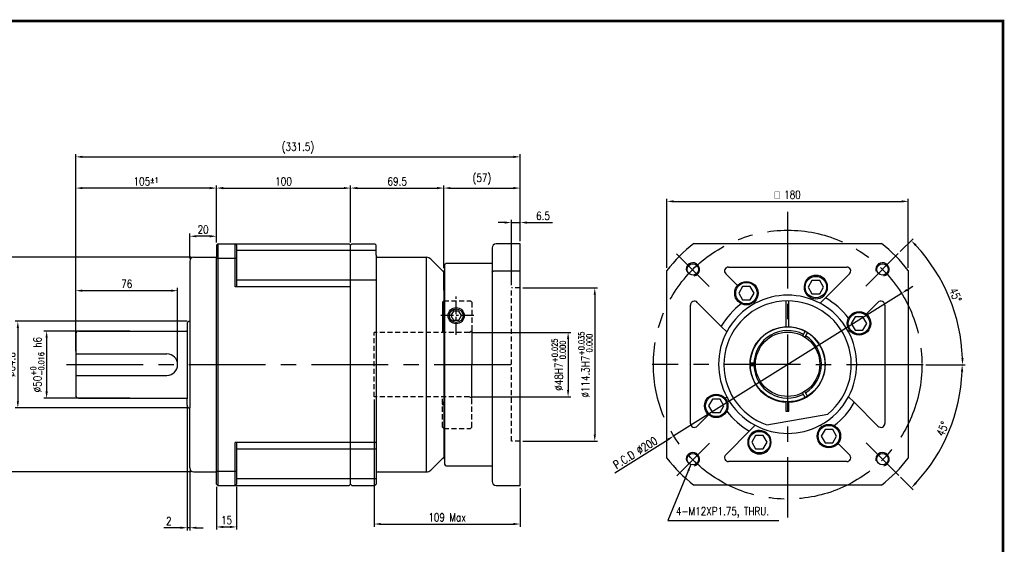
# Model space of a CAD drawing. Header units: inches. Extents: x 10 to 13571, y -3029 to 434.
# Tile 3 of 3: x 197 to 564, y 238 to 434. Entities that reach past the tile are written whole.
import ezdxf

# ---------------------------------------------------------------- set-up
doc = ezdxf.new("R2010")
doc.units = ezdxf.units.IN
doc.header["$LTSCALE"] = 0.3
doc.linetypes.add('CENTER', pattern=[50.8, 31.75, -6.35, 6.35, -6.35])
doc.linetypes.add('HIDDEN', pattern=[9.525, 6.35, -3.175])
for name, color, linetype in [('02___PRT_ALL_AXES', 7, 'Continuous'), ('3', 3, 'Continuous'), ('7_ALL_FEATURES', 7, 'Continuous'), ('CENTER', 1, 'CENTER'), ('DIM', 3, 'Continuous'), ('M2', 9, 'Continuous'), ('OBJ', 7, 'Continuous'), ('외형선(ISO)', 7, 'Continuous')]:
    doc.layers.add(name, color=color, linetype=linetype)
doc.styles.add('WHGTXT', font='simplex.shx', dxfattribs={"width": 0.8, "height": 3, "bigfont": 'whgtxt.shx'})
doc.dimstyles.new('WHGTXT', dxfattribs={"dimtxt": 3, "dimasz": 2.5, "dimexe": 1, "dimexo": 1, "dimgap": 0.8, "dimtad": 1, "dimdsep": 46, "dimtxsty": 'WHGTXT', "dimcen": 0, "dimclrd": 3, "dimclre": 3, "dimclrt": 3, "dimazin": 2, "dimtfac": 1, "dimtmove": 0, "dimatfit": 3, "dimfxl": 0, "dimtolj": 1, "dimtzin": 0, "dimarcsym": 0})
doc.dimstyles.new('WHGTXT$0', dxfattribs={"dimtxt": 3, "dimasz": 2.5, "dimexe": 1, "dimexo": 1, "dimgap": 1, "dimtad": 1, "dimdec": 4, "dimdsep": 46, "dimtxsty": 'WHGTXT', "dimcen": 0, "dimclrd": 3, "dimclre": 3, "dimclrt": 3, "dimadec": 0, "dimazin": 0, "dimtfac": 1, "dimtdec": 4, "dimtmove": 0, "dimatfit": 3, "dimfxl": 0, "dimtvp": 1, "dimtolj": 1, "dimtzin": 0, "dimlwd": -1, "dimlwe": -1, "dimarcsym": 0})
doc.dimstyles.new('WHGTXT$2', dxfattribs={"dimtxt": 3, "dimasz": 2.5, "dimexe": 1, "dimexo": 1, "dimgap": 1, "dimtad": 1, "dimdec": 4, "dimdsep": 46, "dimtxsty": 'WHGTXT', "dimcen": 0, "dimclrd": 3, "dimclre": 3, "dimclrt": 3, "dimadec": 0, "dimazin": 0, "dimtfac": 1, "dimtdec": 4, "dimtmove": 0, "dimatfit": 3, "dimfxl": 0, "dimtvp": 1, "dimtolj": 1, "dimtzin": 0, "dimlwd": -1, "dimlwe": -1, "dimarcsym": 0})

# ---------------------------------------------------------------- blocks, each defined once
blk = doc.blocks.new('A2')
at = {"layer": 'M2', "const_width": 1}
blk.add_lwpolyline([(553, 66), (553, 0), (0, 0), (0, 385), (553, 385), (553, 66)], dxfattribs=at)
blk = doc.blocks.new('*D219')
at = {"color": 3}
for p, q in [((438.1, 341.24), (438.1, 366.95)), ((440.6, 365.95), (525.6, 365.95)), ((528.1, 341.24), (528.1, 366.95))]:
    blk.add_line(p, q, dxfattribs=at)
for points in [[(440.6, 366.37), (440.6, 365.53), (438.1, 365.95)], [(525.6, 366.37), (525.6, 365.53), (528.1, 365.95)]]:
    blk.add_solid(points, dxfattribs=at)
at = {"layer": 'Defpoints', "color": 0}
for p in [(528.1, 365.95), (438.1, 340.24), (528.1, 340.24)]:
    blk.add_point(p, dxfattribs=at)
at = {"color": 3, "insert": (483.1, 368.45), "char_height": 3, "attachment_point": 5, "style": 'WHGTXT'}
blk.add_mtext('\\A1;{\\Famgdt;o} 180', dxfattribs=at)
blk = doc.blocks.new('*D220')
at = {"color": 3}
for p, q in [((260.1, 344.62), (260.1, 353.97)), ((267.6, 352.97), (262.6, 352.97)), ((270.1, 350.62), (270.1, 353.97))]:
    blk.add_line(p, q, dxfattribs=at)
for points in [[(262.6, 353.38), (262.6, 352.55), (260.1, 352.97)], [(267.6, 353.38), (267.6, 352.55), (270.1, 352.97)]]:
    blk.add_solid(points, dxfattribs=at)
at = {"layer": 'Defpoints', "color": 0}
for p in [(260.1, 352.97), (270.1, 349.62), (260.1, 343.62)]:
    blk.add_point(p, dxfattribs=at)
at = {"color": 3, "insert": (265.1, 355.47), "char_height": 3, "attachment_point": 5, "style": 'WHGTXT'}
blk.add_mtext('\\A1;20', dxfattribs=at)
blk = doc.blocks.new('*D221')
at = {"color": 3}
for p, q in [((217.6, 317.62), (217.6, 371.91)), ((267.6, 370.91), (220.1, 370.91)), ((270.1, 350.62), (270.1, 371.91))]:
    blk.add_line(p, q, dxfattribs=at)
for points in [[(220.1, 371.33), (220.1, 370.5), (217.6, 370.91)], [(267.6, 371.33), (267.6, 370.5), (270.1, 370.91)]]:
    blk.add_solid(points, dxfattribs=at)
at = {"layer": 'Defpoints', "color": 0}
for p in [(217.6, 370.91), (270.1, 349.62), (217.6, 316.62)]:
    blk.add_point(p, dxfattribs=at)
at = {"color": 3, "insert": (243.85, 373.41), "char_height": 3, "attachment_point": 5, "style": 'WHGTXT'}
blk.add_mtext('\\A2;105{\\H2.100000;±1}', dxfattribs=at)
blk = doc.blocks.new('*D223')
at = {"color": 3}
for p, q in [((270.1, 350.62), (270.1, 371.91)), ((272.6, 370.91), (317.6, 370.91)), ((320.1, 350.62), (320.1, 371.91))]:
    blk.add_line(p, q, dxfattribs=at)
for points in [[(272.6, 371.33), (272.6, 370.5), (270.1, 370.91)], [(317.6, 371.33), (317.6, 370.5), (320.1, 370.91)]]:
    blk.add_solid(points, dxfattribs=at)
at = {"layer": 'Defpoints', "color": 0}
for p in [(320.1, 370.91), (270.1, 349.62), (320.1, 349.62)]:
    blk.add_point(p, dxfattribs=at)
at = {"color": 3, "insert": (295.1, 373.41), "char_height": 3, "attachment_point": 5, "style": 'WHGTXT'}
blk.add_mtext('\\A1;100', dxfattribs=at)
blk = doc.blocks.new('*D224')
at = {"color": 3}
for p, q in [((320.1, 350.62), (320.1, 371.91)), ((322.6, 370.91), (352.35, 370.91)), ((354.85, 341.12), (354.85, 371.91))]:
    blk.add_line(p, q, dxfattribs=at)
for points in [[(322.6, 371.33), (322.6, 370.5), (320.1, 370.91)], [(352.35, 371.33), (352.35, 370.5), (354.85, 370.91)]]:
    blk.add_solid(points, dxfattribs=at)
at = {"layer": 'Defpoints', "color": 0}
for p in [(354.85, 370.91), (320.1, 349.62), (354.85, 340.12)]:
    blk.add_point(p, dxfattribs=at)
at = {"color": 3, "insert": (337.48, 373.41), "char_height": 3, "attachment_point": 5, "style": 'WHGTXT'}
blk.add_mtext('\\A1;69.5', dxfattribs=at)
blk = doc.blocks.new('*D225')
at = {"color": 3}
for p, q in [((354.85, 341.12), (354.85, 371.91)), ((357.35, 370.91), (380.85, 370.91)), ((383.35, 351.12), (383.35, 371.91))]:
    blk.add_line(p, q, dxfattribs=at)
for points in [[(357.35, 371.33), (357.35, 370.5), (354.85, 370.91)], [(380.85, 371.33), (380.85, 370.5), (383.35, 370.91)]]:
    blk.add_solid(points, dxfattribs=at)
at = {"layer": 'Defpoints', "color": 0}
for p in [(383.35, 370.91), (383.35, 350.12), (354.85, 340.12)]:
    blk.add_point(p, dxfattribs=at)
at = {"color": 3, "insert": (369.1, 374.2), "char_height": 3, "attachment_point": 5, "style": 'WHGTXT'}
blk.add_mtext('\\A1;(57)', dxfattribs=at)
blk = doc.blocks.new('*D226')
at = {"color": 3}
for p, q in [((217.6, 317.62), (217.6, 383.55)), ((220.1, 382.55), (380.85, 382.55)), ((383.35, 351.12), (383.35, 383.55))]:
    blk.add_line(p, q, dxfattribs=at)
for points in [[(220.1, 382.96), (220.1, 382.13), (217.6, 382.55)], [(380.85, 382.96), (380.85, 382.13), (383.35, 382.55)]]:
    blk.add_solid(points, dxfattribs=at)
at = {"layer": 'Defpoints', "color": 0}
for p in [(383.35, 382.55), (383.35, 350.12), (217.6, 316.62)]:
    blk.add_point(p, dxfattribs=at)
at = {"color": 3, "insert": (300.48, 385.83), "char_height": 3, "attachment_point": 5, "style": 'WHGTXT'}
blk.add_mtext('\\A1;(331.5)', dxfattribs=at)
blk = doc.blocks.new('*D228')
at = {"color": 3}
for p, q in [((217.6, 310.12), (217.6, 333.69)), ((220.1, 332.69), (253.1, 332.69)), ((255.6, 306.12), (255.6, 333.69))]:
    blk.add_line(p, q, dxfattribs=at)
for points in [[(220.1, 333.1), (220.1, 332.27), (217.6, 332.69)], [(253.1, 333.1), (253.1, 332.27), (255.6, 332.69)]]:
    blk.add_solid(points, dxfattribs=at)
at = {"layer": 'Defpoints', "color": 0}
for p in [(255.6, 332.69), (217.6, 309.12), (255.6, 305.12)]:
    blk.add_point(p, dxfattribs=at)
at = {"color": 3, "insert": (236.6, 335.19), "char_height": 3, "attachment_point": 5, "style": 'WHGTXT'}
blk.add_mtext('\\A1;76', dxfattribs=at)
blk = doc.blocks.new('*D210')
at = {"color": 3}
for p, q in [((237.73, 317.62), (205.73, 317.62)), ((206.73, 315.12), (206.73, 295.12)), ((237.73, 292.62), (205.73, 292.62))]:
    blk.add_line(p, q, dxfattribs=at)
for points in [[(206.31, 315.12), (207.15, 315.12), (206.73, 317.62)], [(206.31, 295.12), (207.15, 295.12), (206.73, 292.62)]]:
    blk.add_solid(points, dxfattribs=at)
at = {"layer": 'Defpoints', "color": 0}
for p in [(238.73, 317.62), (206.73, 292.62), (238.73, 292.62)]:
    blk.add_point(p, dxfattribs=at)
at = {"color": 3, "insert": (203.28, 305.12), "char_height": 3, "attachment_point": 5, "rotation": 90, "style": 'WHGTXT'}
blk.add_mtext('\\A1;%%c50{\\H2.100000;\\S+0^ -0.016;} h6', dxfattribs=at)
blk = doc.blocks.new('*D213')
at = {"color": 3, "lineweight": -2}
for p, q in [((527.69, 333.02), (529.81, 334.34)), ((525.57, 331.69), (440.63, 278.56)), ((418.61, 264.78), (438.51, 277.23))]:
    blk.add_line(p, q, dxfattribs=at)
at = {"color": 3}
for points in [[(527.47, 333.37), (527.91, 332.66), (525.57, 331.69)], [(438.29, 277.58), (438.74, 276.88), (440.63, 278.56)]]:
    blk.add_solid(points, dxfattribs=at)
at = {"layer": 'Defpoints', "color": 0}
for p in [(525.57, 331.69), (440.63, 278.56)]:
    blk.add_point(p, dxfattribs=at)
at = {"color": 3, "insert": (426.28, 272.29), "char_height": 3, "attachment_point": 5, "rotation": 32.029, "style": 'WHGTXT'}
blk.add_mtext('\\A2;P.C.D ∅200', dxfattribs=at)
blk = doc.blocks.new('*D214')
at = {"layer": '3', "color": 3}
for p, q in [((525.09, 347.24), (529.9, 352.06)), ((534.67, 305.05), (549.34, 305.04))]:
    blk.add_line(p, q, dxfattribs=at)
blk.add_arc((482.97, 305.12), 65.37, 2.1163, 42.8088, dxfattribs=at)
for points in [[(530.63, 349.26), (531.23, 349.84), (529.2, 351.35)], [(548.72, 307.54), (547.88, 307.53), (548.34, 305.04)]]:
    blk.add_solid(points, dxfattribs=at)
at = {"layer": 'Defpoints', "color": 0}
for p in [(524.38, 346.53), (512.27, 334.42), (546.13, 321.99), (432.53, 305.19), (533.67, 305.06)]:
    blk.add_point(p, dxfattribs=at)
at = {"layer": '3', "color": 3, "insert": (545.69, 331.06), "char_height": 3, "attachment_point": 5, "rotation": 292.4625, "style": 'WHGTXT'}
blk.add_mtext('\\A1;45°', dxfattribs=at)
blk = doc.blocks.new('*D215')
at = {"layer": '3', "color": 3}
for p, q in [((534.67, 305.05), (549.2, 305.04)), ((525.22, 263.14), (529.88, 258.48))]:
    blk.add_line(p, q, dxfattribs=at)
blk.add_arc((483.24, 305.12), 64.97, 317.2049, 357.7202, dxfattribs=at)
for points in [[(547.74, 302.55), (548.57, 302.53), (548.2, 305.04)], [(531.21, 260.69), (530.61, 261.27), (529.17, 259.18)]]:
    blk.add_solid(points, dxfattribs=at)
at = {"layer": 'Defpoints', "color": 0}
for p in [(432.53, 305.19), (533.67, 305.06), (512.4, 275.95), (539.49, 272.61), (524.51, 263.84)]:
    blk.add_point(p, dxfattribs=at)
at = {"layer": '3', "color": 3, "insert": (540.93, 281.18), "char_height": 3, "attachment_point": 5, "rotation": 67.4625, "style": 'WHGTXT'}
blk.add_mtext('\\A1;45°', dxfattribs=at)
blk = doc.blocks.new('*D217')
at = {"layer": '3', "color": 3}
for p, q in [((260.6, 345.12), (185.64, 345.12)), ((186.64, 342.62), (186.64, 267.62)), ((260.6, 265.12), (185.64, 265.12))]:
    blk.add_line(p, q, dxfattribs=at)
for points in [[(186.22, 342.62), (187.05, 342.62), (186.64, 345.12)], [(186.22, 267.62), (187.05, 267.62), (186.64, 265.12)]]:
    blk.add_solid(points, dxfattribs=at)
at = {"layer": 'Defpoints', "color": 0}
for p in [(261.6, 345.12), (186.64, 265.12), (261.6, 265.12)]:
    blk.add_point(p, dxfattribs=at)
at = {"layer": '3', "color": 3, "insert": (183.15, 305.12), "char_height": 3, "attachment_point": 5, "rotation": 90, "style": 'WHGTXT'}
blk.add_mtext('\\A1;%%c160 h7{}{\\H0.71x;\\C3;\\S+0^ -0.04;}', dxfattribs=at)
blk = doc.blocks.new('*D232')
at = {"color": 3}
for p, q in [((377.6, 358.07), (375.1, 358.07)), ((380.1, 334.7), (380.1, 359.07)), ((380.1, 358.07), (383.35, 358.07)), ((383.35, 351.12), (383.35, 359.07)), ((385.85, 358.07), (395.38, 358.07))]:
    blk.add_line(p, q, dxfattribs=at)
for points in [[(377.6, 358.48), (377.6, 357.65), (380.1, 358.07)], [(385.85, 358.48), (385.85, 357.65), (383.35, 358.07)]]:
    blk.add_solid(points, dxfattribs=at)
at = {"layer": 'Defpoints', "color": 0}
for p in [(383.35, 358.07), (383.35, 350.12), (380.1, 333.7)]:
    blk.add_point(p, dxfattribs=at)
at = {"color": 3, "insert": (391.87, 360.57), "char_height": 3, "attachment_point": 5, "style": 'WHGTXT'}
blk.add_mtext('\\A1;6.5', dxfattribs=at)
blk = doc.blocks.new('*D233')
at = {"color": 3}
for p, q in [((365.35, 317.12), (402.22, 317.12)), ((401.22, 314.62), (401.22, 295.62)), ((365.35, 293.12), (402.22, 293.12))]:
    blk.add_line(p, q, dxfattribs=at)
for points in [[(400.81, 314.62), (401.64, 314.62), (401.22, 317.12)], [(400.81, 295.62), (401.64, 295.62), (401.22, 293.12)]]:
    blk.add_solid(points, dxfattribs=at)
at = {"layer": 'Defpoints', "color": 0}
for p in [(364.35, 317.12), (364.35, 293.12), (401.22, 293.12)]:
    blk.add_point(p, dxfattribs=at)
at = {"color": 3, "insert": (397.74, 305.12), "char_height": 3, "attachment_point": 5, "rotation": 90, "style": 'WHGTXT'}
blk.add_mtext('\\A1;%%c48H7{}{\\H0.71x;\\C3;\\S+0.025^  0.000;}', dxfattribs=at)
blk = doc.blocks.new('*D234')
at = {"color": 3}
for p, q in [((384.35, 333.7), (412.17, 333.7)), ((411.17, 331.2), (411.17, 279.05)), ((384.35, 276.55), (412.17, 276.55))]:
    blk.add_line(p, q, dxfattribs=at)
for points in [[(410.75, 331.2), (411.59, 331.2), (411.17, 333.7)], [(410.75, 279.05), (411.59, 279.05), (411.17, 276.55)]]:
    blk.add_solid(points, dxfattribs=at)
at = {"layer": 'Defpoints', "color": 0}
for p in [(383.35, 333.7), (383.35, 276.55), (411.17, 276.55)]:
    blk.add_point(p, dxfattribs=at)
at = {"color": 3, "insert": (407.68, 305.12), "char_height": 3, "attachment_point": 5, "rotation": 90, "style": 'WHGTXT'}
blk.add_mtext('\\A1;%%c114.3H7{}{\\H0.71x;\\C3;\\S+0.035^  0.000;}', dxfattribs=at)
blk = doc.blocks.new('*D235')
at = {"color": 3}
for p, q in [((328.85, 292.12), (328.85, 244.73)), ((383.35, 259.12), (383.35, 244.73)), ((331.35, 245.73), (380.85, 245.73))]:
    blk.add_line(p, q, dxfattribs=at)
for points in [[(331.35, 246.14), (331.35, 245.31), (328.85, 245.73)], [(380.85, 246.14), (380.85, 245.31), (383.35, 245.73)]]:
    blk.add_solid(points, dxfattribs=at)
at = {"layer": 'Defpoints', "color": 0}
for p in [(328.85, 293.12), (383.35, 260.12), (383.35, 245.73)]:
    blk.add_point(p, dxfattribs=at)
at = {"color": 3, "insert": (356.1, 248.23), "char_height": 3, "attachment_point": 5, "style": 'WHGTXT'}
blk.add_mtext('\\A1;109 Max', dxfattribs=at)
blk = doc.blocks.new('*D236')
at = {"color": 3}
for p, q in [((270.1, 259.62), (270.1, 243.64)), ((277.6, 259.62), (277.6, 243.64)), ((272.6, 244.64), (275.1, 244.64))]:
    blk.add_line(p, q, dxfattribs=at)
for points in [[(272.6, 245.05), (272.6, 244.22), (270.1, 244.64)], [(275.1, 245.05), (275.1, 244.22), (277.6, 244.64)]]:
    blk.add_solid(points, dxfattribs=at)
at = {"layer": 'Defpoints', "color": 0}
for p in [(270.1, 260.62), (277.6, 260.62), (277.6, 244.64)]:
    blk.add_point(p, dxfattribs=at)
at = {"color": 3, "insert": (273.85, 247.14), "char_height": 3, "attachment_point": 5, "style": 'WHGTXT'}
blk.add_mtext('\\A1;15', dxfattribs=at)
blk = doc.blocks.new('*D237')
at = {"color": 3}
for p, q in [((259.1, 321.27), (195, 321.27)), ((196, 318.77), (196, 291.47)), ((259.1, 288.97), (195, 288.97))]:
    blk.add_line(p, q, dxfattribs=at)
for points in [[(195.59, 318.77), (196.42, 318.77), (196, 321.27)], [(195.59, 291.47), (196.42, 291.47), (196, 288.97)]]:
    blk.add_solid(points, dxfattribs=at)
at = {"layer": 'Defpoints', "color": 0}
for p in [(260.1, 321.27), (196, 288.97), (260.1, 288.97)]:
    blk.add_point(p, dxfattribs=at)
at = {"color": 3, "insert": (193.5, 305.12), "char_height": 3, "attachment_point": 5, "rotation": 90, "style": 'WHGTXT'}
blk.add_mtext('\\A1;%%c64.6', dxfattribs=at)
blk = doc.blocks.new('*D238')
at = {"color": 3}
for p, q in [((259.1, 288.97), (259.1, 243.34)), ((260.1, 265.62), (260.1, 243.34)), ((256.6, 244.34), (250.5, 244.34)), ((260.1, 244.34), (259.1, 244.34)), ((262.6, 244.34), (265.1, 244.34))]:
    blk.add_line(p, q, dxfattribs=at)
for points in [[(256.6, 244.76), (256.6, 243.92), (259.1, 244.34)], [(262.6, 244.76), (262.6, 243.92), (260.1, 244.34)]]:
    blk.add_solid(points, dxfattribs=at)
at = {"layer": 'Defpoints', "color": 0}
for p in [(259.1, 289.97), (260.1, 266.62), (260.1, 244.34)]:
    blk.add_point(p, dxfattribs=at)
at = {"color": 3, "insert": (252.3, 246.84), "char_height": 3, "attachment_point": 5, "style": 'WHGTXT'}
blk.add_mtext('\\A1;2', dxfattribs=at)

msp = doc.modelspace()

# ---------------------------------------------------------------- linework, layer by layer
for p, q in [((270.104618, 344.819234), (277.604618, 344.819234)), ((348.319084, 345.122154), (348.319084, 265.122154)), ((354.854618, 328.867011), (354.354618, 328.367011)), ((354.354618, 328.367011), (354.354618, 317.117011)), ((482.602617, 319.113223), (482.602617, 328.86689)), ((483.602617, 319.113223), (483.602617, 328.86689)), ((482.602617, 287.622154), (482.602617, 291.131086)), ((483.602617, 287.622154), (483.602617, 291.131086)), ((475.287499, 282.694795), (498.124398, 286.726269)), ((483.602617, 287.622154), (482.602617, 287.622154)), ((348.319084, 271.235189), (348.319084, 265.122154)), ((354.854618, 270.122154), (355.104618, 270.122154)), ((270.104618, 265.425074), (277.604618, 265.425074))]:
    msp.add_line(p, q)
for points in [[(466.284242, 334.252435), (464.840866, 331.752435), (466.284242, 329.252435), (469.170993, 329.252435), (470.614369, 331.752435), (469.170993, 334.252435)], [(492.176361, 336.517702), (490.732985, 334.017702), (492.176361, 331.517702), (495.063112, 331.517702), (496.506488, 334.017702), (495.063112, 336.517702)], [(358.479618, 325.104205), (357.479618, 323.372154), (358.479618, 321.640103), (360.479618, 321.640103), (361.479618, 323.372154), (360.479618, 325.104205)], [(508.289523, 322.997154), (506.846147, 320.497154), (508.289523, 317.997154), (511.176274, 317.997154), (512.61965, 320.497154), (511.176274, 322.997154)], [(455.028961, 292.247154), (453.585585, 289.747154), (455.028961, 287.247154), (457.915712, 287.247154), (459.359088, 289.747154), (457.915712, 292.247154)], [(497.034242, 280.991873), (495.590866, 278.491873), (497.034242, 275.991873), (499.920993, 275.991873), (501.364369, 278.491873), (499.920993, 280.991873)], [(471.142122, 278.726606), (469.698747, 276.226606), (471.142122, 273.726606), (474.028874, 273.726606), (475.472249, 276.226606), (474.028874, 278.726606)]]:
    msp.add_lwpolyline(points, close=True)
for centre, radius in [((447.747238, 340.609823), 2.125), ((518.457877, 340.609863), 2.125), ((493.619737, 334.017702), 4), ((467.727617, 331.752435), 4), ((359.479618, 323.372154), 3), ((509.732899, 320.497154), 4), ((456.472336, 289.747154), 4), ((472.585498, 276.226606), 4), ((498.477617, 278.491873), 4), ((447.747278, 269.899105), 2.125), ((518.457917, 269.899145), 2.125)]:
    msp.add_circle(centre, radius)
at = {"color": 1}
for centre in [(447.747278, 340.609783), (518.457917, 340.609823), (447.747318, 269.899065), (518.457956, 269.899105)]:
    msp.add_arc(centre, 2.5, 281.16646812, 194.25508242, dxfattribs=at)
for radius, start, end in [(23.75, 309.23451687, 250.78841264), (14, 92.0467131, 267.9532869), (14, 272.0467131, 87.9532869)]:
    msp.add_arc((483.102617, 305.122154), radius, start, end)
at = {"layer": '02___PRT_ALL_AXES', "color": 7, "linetype": 'Continuous'}
for p, q in [((330.354618, 345.122154), (348.319084, 345.122154)), ((330.354618, 345.122154), (348.319084, 345.122154)), ((350.086851, 344.389921), (354.854618, 339.622154)), ((350.086851, 344.389921), (354.854618, 339.622154)), ((354.854618, 339.622154), (354.854618, 270.122154)), ((350.086851, 265.854387), (354.854618, 270.622154)), ((330.354618, 265.122154), (348.319084, 265.122154))]:
    msp.add_line(p, q, dxfattribs=at)
at = {"layer": '3'}
for p, q in [((270.604618, 350.122154), (270.604618, 260.122154)), ((277.104618, 334.122154), (277.104618, 350.122154)), ((329.604618, 347.622154), (277.604618, 347.622154)), ((329.604618, 336.622154), (277.604618, 336.622154)), ((277.104618, 260.122154), (277.104618, 276.122154)), ((329.604618, 273.622154), (277.604618, 273.622154)), ((329.604618, 262.622154), (277.604618, 262.622154))]:
    msp.add_line(p, q, dxfattribs=at)
at = {"layer": '3', "ltscale": 25.4}
msp.add_line((319.604618, 350.122154), (320.104618, 349.622154), dxfattribs=at)
at = {"layer": '3'}
for start, end in [(62.27833687, 177.72166313), (302.27833687, 57.72166313), (182.27833687, 297.72166313)]:
    msp.add_arc((483.102617, 305.254444), 12.57735, start, end, dxfattribs=at)
at = {"layer": '7_ALL_FEATURES', "color": 7, "linetype": 'Continuous'}
for p, q in [((329.104618, 350.122154), (329.604618, 349.622154)), ((329.604618, 345.872154), (329.604618, 349.622154)), ((329.604618, 345.872154), (329.604618, 260.622154)), ((354.854618, 332.872154), (354.854618, 340.122154)), ((329.104618, 260.122154), (329.604618, 260.622154))]:
    msp.add_line(p, q, dxfattribs=at)
for centre, radius, start, end in [((330.354618, 345.872154), 0.75, 180, 270), ((330.354618, 345.872154), 0.75, 180, 270), ((348.319084, 342.622154), 2.5, 45, 90), ((348.319084, 342.622154), 2.5, 45, 90), ((330.354618, 264.372154), 0.75, 90, 180), ((348.319084, 267.622154), 2.5, 270, 315)]:
    msp.add_arc(centre, radius, start, end, dxfattribs=at)
at = {"layer": 'CENTER', "ltscale": 3}
for p, q in [((483.102617, 362.023481), (483.102617, 248.220827)), ((214.110546, 305.122154), (384.844144, 305.122154)), ((533.673637, 305.056009), (432.531597, 305.188299))]:
    msp.add_line(p, q, dxfattribs=at)
at = {"layer": 'CENTER', "ltscale": 2}
for p, q in [((453.803059, 334.289423), (441.691498, 346.400984)), ((512.269886, 334.421713), (524.381447, 346.533274)), ((453.935349, 275.822596), (441.823788, 263.711034)), ((512.402176, 275.954886), (524.513737, 263.843324))]:
    msp.add_line(p, q, dxfattribs=at)
at = {"layer": 'CENTER', "ltscale": 0.5}
for p, q in [((359.479618, 316.250481), (359.479618, 330.493827)), ((366.083082, 323.372154), (352.876155, 323.372154))]:
    msp.add_line(p, q, dxfattribs=at)
at = {"layer": 'CENTER', "ltscale": 3}
msp.add_circle((483.102617, 305.122154), 50.093631, dxfattribs=at)
at = {"layer": 'OBJ', "ltscale": 25.4}
for p, q in [((270.104618, 349.622154), (270.604618, 350.122154)), ((270.104618, 349.622154), (270.104618, 345.122154)), ((270.604618, 350.122154), (319.604618, 350.122154)), ((277.104618, 350.122154), (277.604618, 349.622154)), ((277.104618, 350.122154), (319.604618, 350.122154)), ((277.604618, 349.622154), (277.604618, 334.122154)), ((319.604618, 350.122154), (320.104618, 349.622154)), ((320.104618, 349.622154), (319.604618, 350.122154)), ((320.104618, 349.622154), (320.604618, 350.122154)), ((320.104618, 276.122154), (320.104618, 349.622154)), ((320.604618, 350.122154), (329.104618, 350.122154)), ((260.104618, 343.622154), (260.104618, 288.972154)), ((261.604618, 345.122154), (270.104618, 345.122154)), ((270.104618, 260.622154), (270.104618, 345.122154)), ((320.104618, 334.122154), (277.104618, 334.122154)), ((259.104618, 320.272154), (259.104618, 292.372154)), ((354.354618, 320.222154), (354.354618, 318.997154)), ((217.604618, 316.622154), (217.604618, 293.622154)), ((218.604618, 317.622154), (258.854618, 317.622154)), ((365.354618, 317.694361), (365.354618, 305.117011)), ((489.665139, 317.621065), (488.664394, 315.887724)), ((490.531164, 317.121065), (489.530419, 315.387724)), ((217.604618, 309.122154), (251.604618, 309.122154)), ((365.354618, 292.616077), (365.354618, 305.122154)), ((469.111549, 305.754444), (471.113039, 305.754444)), ((217.604618, 301.122154), (251.604618, 301.122154)), ((469.111549, 304.754444), (471.113039, 304.754444)), ((489.665139, 292.887823), (488.664394, 294.621164)), ((490.531164, 293.387823), (489.530419, 295.121164)), ((218.604618, 292.622154), (258.854618, 292.622154)), ((259.104618, 289.972154), (259.104618, 292.372154)), ((354.354618, 291.247154), (354.354618, 290.022154)), ((260.104618, 266.622154), (260.104618, 288.972154)), ((329.604618, 276.122154), (277.104618, 276.122154)), ((277.604618, 276.122154), (277.604618, 260.622154)), ((320.104618, 260.622154), (320.104618, 276.122154)), ((261.604618, 265.122154), (270.104618, 265.122154)), ((270.104618, 260.622154), (270.604618, 260.122154)), ((270.604618, 260.122154), (319.604618, 260.122154)), ((277.604618, 260.622154), (277.104618, 260.122154)), ((277.104618, 260.122154), (319.604618, 260.122154)), ((319.604618, 260.122154), (320.104618, 260.622154)), ((319.604618, 260.122154), (320.104618, 260.622154)), ((320.104618, 260.622154), (320.604618, 260.122154)), ((320.604618, 260.122154), (329.104618, 260.122154))]:
    msp.add_line(p, q, dxfattribs=at)
at = {"layer": 'OBJ', "color": 2, "linetype": 'HIDDEN'}
for p, q in [((383.354618, 333.697154), (380.104618, 333.697154)), ((380.104618, 276.547154), (380.104618, 333.697154)), ((354.854618, 328.867011), (364.854618, 328.867011)), ((365.354618, 328.367011), (364.854618, 328.867011)), ((365.354618, 328.367011), (365.354618, 317.694361)), ((328.854618, 293.117011), (328.854618, 317.117011)), ((364.354618, 317.117011), (328.854618, 317.117011)), ((364.354618, 317.117011), (365.354618, 317.694361)), ((364.354618, 293.117011), (328.854618, 293.117011)), ((354.354618, 281.867011), (354.354618, 293.117011)), ((365.354618, 292.616077), (364.354618, 293.117011)), ((365.354618, 281.867011), (365.354618, 292.616077)), ((354.854618, 281.367011), (354.354618, 281.867011)), ((354.854618, 281.367011), (364.854618, 281.367011)), ((365.354618, 281.867011), (364.854618, 281.367011)), ((383.354618, 276.547154), (380.104618, 276.547154))]:
    msp.add_line(p, q, dxfattribs=at)
at = {"layer": 'OBJ', "ltscale": 25.4}
for centre, radius in [((359.479618, 323.372154), 2.55), ((483.102617, 305.254444), 14), ((483.102617, 305.254444), 12)]:
    msp.add_circle(centre, radius, dxfattribs=at)
for centre, radius, start, end in [((261.604618, 343.622154), 1.5, 90, 180), ((260.104618, 320.272154), 1, 90, 180), ((218.604618, 316.622154), 1, 90, 180), ((258.854618, 317.872154), 0.25, 270, 0), ((251.604618, 305.122154), 4, 270, 90), ((218.604618, 293.622154), 1, 180, 270), ((258.854618, 292.372154), 0.25, 360, 90), ((260.104618, 289.972154), 1, 180, 270), ((261.604618, 266.622154), 1.5, 180, 270)]:
    msp.add_arc(centre, radius, start, end, dxfattribs=at)
at = {"layer": '외형선(ISO)'}
for p, q in [((383.354618, 350.122154), (374.354618, 350.122154)), ((383.354618, 260.122154), (383.354618, 350.122154)), ((448.116906, 350.254444), (518.088329, 350.254444)), ((372.854618, 348.622154), (372.854618, 267.372154)), ((355.104618, 341.872154), (355.104618, 268.372154)), ((372.854618, 342.872154), (356.104618, 342.872154)), ((355.104618, 340.122154), (354.854618, 340.122154)), ((374.354618, 340.107865), (383.354618, 340.107865)), ((438.102617, 270.268733), (438.102617, 340.240156)), ((464.386624, 334.577039), (460.019879, 338.943784)), ((461.080539, 341.504444), (505.124695, 341.504444)), ((506.185355, 338.943784), (496.899497, 329.657925)), ((528.102617, 340.240156), (528.102617, 270.268733)), ((446.852617, 283.232366), (446.852617, 327.276522)), ((449.413278, 328.337182), (458.357094, 319.393365)), ((470.552221, 328.411442), (470.987358, 327.976305)), ((495.217877, 327.976305), (496.899497, 329.657925)), ((512.567981, 324.113206), (516.791957, 328.337182)), ((519.352617, 327.276522), (519.352617, 283.232366)), ((460.380756, 317.369704), (458.357094, 319.393365)), ((506.273565, 317.81879), (505.824479, 317.369704)), ((459.785344, 292.543773), (460.380756, 293.139184)), ((505.824479, 293.139184), (507.84814, 291.115523)), ((516.791957, 282.171706), (507.84814, 291.115523)), ((453.492892, 286.251321), (449.413278, 282.171706)), ((460.019879, 271.565104), (469.305738, 280.850963)), ((470.987358, 282.532583), (469.305738, 280.850963)), ((495.963419, 281.787041), (495.217877, 282.532583)), ((502.099444, 275.651016), (506.185355, 271.565104)), ((372.854618, 270.668429), (372.854618, 261.622154)), ((505.124695, 269.004444), (461.080539, 269.004444)), ((356.104618, 267.372154), (372.854618, 267.372154)), ((372.854618, 267.372154), (372.854618, 261.622154)), ((374.354618, 260.122154), (383.354618, 260.122154)), ((518.088329, 260.254444), (448.116906, 260.254444))]:
    msp.add_line(p, q, dxfattribs=at)
at = {"layer": '외형선(ISO)', "flags": 128}
msp.add_lwpolyline([(372.854618, 339.589529), (372.857673, 339.622825), (372.866824, 339.655953), (372.882055, 339.688814), (372.903342, 339.721301), (372.930611, 339.753256), (372.9638, 339.784572), (373.002849, 339.815152), (373.047589, 339.844823), (373.097838, 339.873445), (373.153463, 339.900928), (373.214334, 339.927173), (373.28032, 339.952088), (373.351284, 339.975577), (373.426776, 339.997454), (373.506392, 340.017589), (373.589893, 340.035909), (373.677036, 340.052338), (373.767579, 340.066805), (373.861185, 340.07922), (373.956985, 340.089455), (374.054557, 340.097466), (374.153571, 340.103224), (374.253701, 340.1067), (374.354618, 340.107866)], dxfattribs=at)
at = {"layer": '외형선(ISO)'}
for centre in [(467.727617, 331.752435), (509.732899, 320.497154), (456.472336, 289.747154), (498.477617, 278.491873)]:
    msp.add_circle(centre, 4.375, dxfattribs=at)
for centre, radius, start, end in [((374.354618, 348.622154), 1.5, 90, 180), ((483.102617, 305.254444), 57, 127.86364636, 142.13635364), ((483.102617, 305.254444), 57, 37.86364636, 52.13635364), ((356.104618, 341.872154), 1, 90, 180), ((461.080539, 340.004444), 1.5, 90, 225), ((493.619737, 334.017702), 4.375, 336.66371693, 335.94590627), ((505.124695, 340.004444), 1.5, 315, 90), ((483.102617, 305.254444), 25.75, 61.93353337, 118.06646663), ((448.352617, 327.276522), 1.5, 45, 180), ((483.102617, 305.122154), 28.575, 127.34236805, 150.02221802), ((483.102617, 305.254444), 25.75, 118.06646663, 151.93353337), ((483.102617, 305.254444), 25.75, 28.06646663, 61.93353337), ((483.102617, 305.122154), 28.575, 37.34236805, 60.41097549), ((517.852617, 327.276522), 1.5, 0, 135), ((483.102617, 305.254444), 25.75, 151.93353337, 208.06646663), ((483.102617, 305.254444), 25.75, 331.93353337, 28.06646663), ((483.102617, 305.254444), 25.75, 208.06646663, 241.93353337), ((483.102617, 305.254444), 25.75, 298.06646663, 331.93353337), ((483.102617, 305.122154), 28.575, 307.34236805, 330.41097549), ((483.102617, 305.122154), 28.575, 217.34236805, 240.02221802), ((448.352617, 283.232366), 1.5, 180, 315), ((517.852617, 283.232366), 1.5, 225, 0), ((472.585498, 276.226606), 4.375, 156.66371693, 155.94590627), ((483.102617, 305.254444), 25.75, 241.93353337, 298.06646663), ((356.104618, 268.372154), 1, 180, 270), ((483.102617, 305.254444), 57, 217.86364636, 232.13635364), ((461.080539, 270.504444), 1.5, 135, 270), ((505.124695, 270.504444), 1.5, 270, 45), ((483.102617, 305.254444), 57, 307.86364636, 322.13635364), ((374.354618, 261.622154), 1.5, 180, 270)]:
    msp.add_arc(centre, radius, start, end, dxfattribs=at)

# ---------------------------------------------------------------- block references
at = {"layer": '3'}
msp.add_blockref('A2', (10.40535, 48.157118), dxfattribs=at)

# ---------------------------------------------------------------- texts
at = {"layer": 'DIM', "color": 3, "insert": (441.41568, 248.086838), "char_height": 3, "attachment_point": 7, "style": 'WHGTXT'}
msp.add_mtext('4-M12XP1.75, THRU.', dxfattribs=at)

# ---------------------------------------------------------------- dimensions: what is measured, and where the dimension line sits
for base, p1, p2, override, picture, middle in [((383.354618, 382.548033), (217.604618, 316.622154), (383.354618, 350.122154), {"dimlfac": 2, "dimpost": '(<>)'}, '*D226', (300.479618, 382.548033)), ((260.104618, 352.96761), (270.104618, 349.622154), (260.104618, 343.622154), {"dimlfac": 2}, '*D220', (265.104618, 352.96761)), ((255.604618, 332.685029), (217.604618, 309.122154), (255.604618, 305.122154), {"dimlfac": 2}, '*D228', (236.604618, 332.685029)), ((260.104618, 244.338456), (259.104618, 289.972154), (260.104618, 266.622154), {"dimlfac": 2}, '*D238', (252.304618, 244.338456))]:
    dim = msp.add_linear_dim(base=base, p1=p1, p2=p2, dimstyle='WHGTXT$0', override=override)
    dim.commit()
    dim.dimension.update_dxf_attribs({"geometry": picture, "text_midpoint": middle, "dimtype": 160})
for base, p1, p2, override, picture, middle in [((217.604618, 370.911812), (270.104618, 349.622154), (217.604618, 316.622154), {"dimlfac": 2, "dimtol": 1, "dimtp": 1, "dimtm": 1, "dimtfac": 0.7, "dimtolj": 2, "dimtzin": 8}, '*D221', (243.854618, 373.411812)), ((320.104618, 370.911812), (270.104618, 349.622154), (320.104618, 349.622154), {"dimlfac": 2}, '*D223', (295.104618, 373.411812)), ((354.854618, 370.911812), (320.104618, 349.622154), (354.854618, 340.122154), {"dimlfac": 2}, '*D224', (337.479618, 373.411812)), ((383.354618, 358.065006), (380.104618, 333.697154), (383.354618, 350.122154), {"dimlfac": 2}, '*D232', (391.868904, 360.565006)), ((277.604618, 244.635939), (270.104618, 260.622154), (277.604618, 260.622154), {"dimlfac": 2}, '*D236', (273.854618, 247.135939))]:
    dim = msp.add_linear_dim(base=base, p1=p1, p2=p2, dimstyle='WHGTXT$0', override=override)
    dim.commit()
    dim.dimension.update_dxf_attribs({"geometry": picture, "text_midpoint": middle})
for base, p1, p2, text, picture, middle in [((383.354618, 370.911812), (354.854618, 340.122154), (383.354618, 350.122154), '(<>)', '*D225', (369.104618, 374.197526)), ((528.102617, 365.949655), (438.102617, 340.240156), (528.102617, 340.240156), '{\\Famgdt;o} <>', '*D219', (483.102617, 368.449655)), ((383.354618, 245.727483), (328.854618, 293.117011), (383.354618, 260.122154), '<> Max', '*D235', (356.104618, 248.227483))]:
    dim = msp.add_linear_dim(base=base, p1=p1, p2=p2, text=text, dimstyle='WHGTXT$0', override={"dimlfac": 2})
    dim.commit()
    dim.dimension.update_dxf_attribs({"geometry": picture, "text_midpoint": middle})
dim = msp.add_diameter_dim_2p(p1=(525.570998, 331.689211), p2=(440.634237, 278.555097), text='P.C.D <>', dimstyle='WHGTXT', override={"dimdec": 0, "dimlfac": 2, "dimtp": 0.2, "dimtm": 0.2, "dimtfac": 0.7, "dimtolj": 2, "dimtzin": 8})
dim.commit()
dim.dimension.update_dxf_attribs({"geometry": '*D213', "text_midpoint": (426.282929, 272.29028)})
for base, p1, p2, text, override, picture, middle in [((411.168823, 276.547154), (383.354618, 333.697154), (383.354618, 276.547154), '%%c<>H7{}{\\H0.71x;\\C3;\\S+0.035^  0.000;}', {"dimlfac": 2, "dimtp": 0.035, "dimtm": 0, "dimtdec": 3}, '*D234', (407.683823, 305.122154)), ((196.003917, 288.972154), (260.104618, 321.272154), (260.104618, 288.972154), '%%c<>', {"dimlfac": 2}, '*D237', (193.503917, 305.122154))]:
    dim = msp.add_linear_dim(base=base, p1=p1, p2=p2, angle=90, text=text, dimstyle='WHGTXT$0', override=override)
    dim.commit()
    dim.dimension.update_dxf_attribs({"geometry": picture, "text_midpoint": middle})
for base, p1, p2, text, override, picture, middle in [((206.72922, 292.622154), (238.729618, 317.622154), (238.729618, 292.622154), '%%c<> h6', {"dimlfac": 2, "dimtol": 1, "dimtp": 1e-09, "dimtm": 0.016, "dimtfac": 0.7, "dimtdec": 3, "dimtzin": 8}, '*D210', (206.72922, 305.122154)), ((401.222807, 293.117011), (364.354618, 317.117011), (364.354618, 293.117011), '%%c<>H7{}{\\H0.71x;\\C3;\\S+0.025^  0.000;}', {"dimlfac": 2, "dimtp": 0.035, "dimtdec": 3}, '*D233', (401.222807, 305.117011))]:
    dim = msp.add_linear_dim(base=base, p1=p1, p2=p2, angle=90, text=text, dimstyle='WHGTXT$0', override=override)
    dim.commit()
    dim.dimension.update_dxf_attribs({"geometry": picture, "text_midpoint": middle, "dimtype": 160})
at = {"layer": '3'}
for base, line1, line2, picture, middle in [((546.131418, 321.987229), ((533.673637, 305.056009), (432.531597, 305.188299)), ((512.269886, 334.421713), (524.381447, 346.533274)), '*D214', (545.694636, 331.055469)), ((539.485359, 272.61316), ((512.402176, 275.954886), (524.513737, 263.843324)), ((533.673637, 305.056009), (432.531597, 305.188299)), '*D215', (540.932884, 281.178549))]:
    dim = msp.add_angular_dim_2l(base=base, line1=line1, line2=line2, dimstyle='WHGTXT$2', dxfattribs=at)
    dim.commit()
    dim.dimension.update_dxf_attribs({"geometry": picture, "text_midpoint": middle})
dim = msp.add_linear_dim(base=(186.635438, 265.122154), p1=(261.604618, 345.122154), p2=(261.604618, 265.122154), angle=90, text='%%c<> h7{}{\\H0.71x;\\C3;\\S+0^ -0.04;}', dimstyle='WHGTXT$0', override={"dimlfac": 2, "dimtp": 1e-09, "dimtm": 0.04, "dimtfac": 0.7, "dimtzin": 8}, dxfattribs=at)
dim.commit()
dim.dimension.update_dxf_attribs({"geometry": '*D217', "text_midpoint": (186.635438, 305.122154), "dimtype": 160})

# ---------------------------------------------------------------- leaders
msp.add_leader([(447.031325, 267.898346), (438.432035, 247.045177), (479.810975, 247.045177)], dimstyle='WHGTXT', override={"dimgap": 0.8, "dimtad": 0})

doc.saveas('drawing.dxf')
